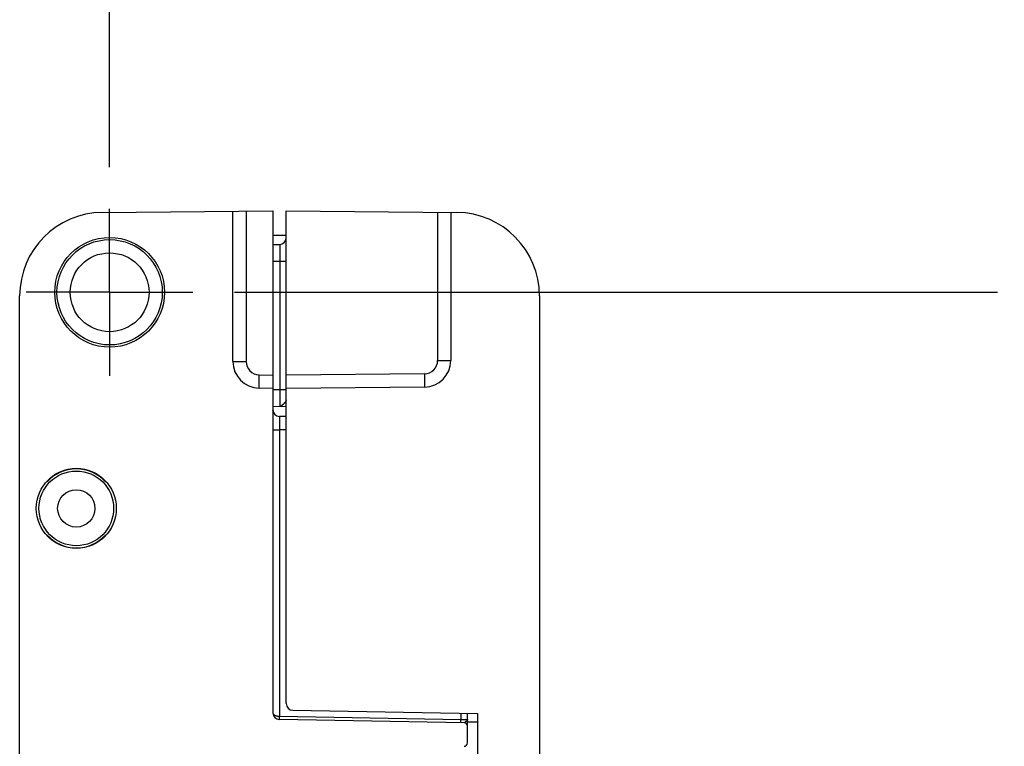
# Model space of a CAD drawing. Header units: inches. Extents: x 0 to 22, y 0 to 17.
# Tile 17 of 20: x 16.2 to 17.7, y 10 to 11. Entities that reach past the tile are written whole.
import ezdxf

# ---------------------------------------------------------------- set-up
doc = ezdxf.new("R2010")
doc.units = ezdxf.units.IN
doc.header["$LTSCALE"] = 1.21
doc.header["$MEASUREMENT"] = 0
doc.linetypes.add('CENTER', pattern=[0.6, 0.375, -0.075, 0.075, -0.075])
doc.layers.get('0').update_dxf_attribs({"linetype": 'CONTINUOUS'})
doc.layers.add('02___PRT_ALL_AXES', color=7, linetype='CONTINUOUS')
doc.layers.add('DIMENSIONS', color=7, linetype='CONTINUOUS')
doc.styles.get("Standard").update_dxf_attribs({"font": 'txt', "width": 0.8})
doc.dimstyles.new('DIMSTYLE_2', dxfattribs={"dimtxt": 0.125, "dimasz": 0.18, "dimexe": 0.18, "dimexo": 0.0625, "dimgap": 0.09, "dimtad": 0, "dimtih": 1, "dimtoh": 1, "dimdec": 3, "dimzin": 4, "dimdsep": 46, "dimtxsty": 'STANDARD', "dimblk": '_FILLED', "dimblk1": '_FILLED', "dimblk2": '_FILLED', "dimcen": 0.09, "dimadec": 0, "dimazin": 0, "dimtp": 0.01, "dimtm": 0.01, "dimtfac": 1, "dimtdec": 3, "dimtofl": 0, "dimtmove": 0, "dimatfit": 3, "dimldrblk": '_FILLED', "dimfxl": 1, "dimtolj": 1, "dimtzin": 4, "dimarcsym": 0})

# ---------------------------------------------------------------- blocks, each defined once
blk = doc.blocks.new('*D3')
at = {"layer": 'DIMENSIONS', "color": 2, "linetype": 'CONTINUOUS'}
blk.add_line((16.5436, 10.6407), (17.6885, 10.6407), dxfattribs=at)
at = {"layer": 'DIMENSIONS', "color": 2, "linetype": 'CONTINUOUS', "insert": (17.751, 10.7032), "char_height": 0.125, "width": 1.425, "attachment_point": 1, "line_spacing_factor": 0.9}
blk.add_mtext('4.822{\\Ftxt.shx;\\W1.000000;\\H0.125000; }[122.48]', dxfattribs=at)
blk = doc.blocks.new('_FILLED')
at = {"color": 0, "linetype": 'BYBLOCK'}
blk.add_solid([(0, 0), (-1, 0.1736), (-1, -0.1736)], dxfattribs=at)
blk = doc.blocks.new('*D5')
at = {"layer": 'DIMENSIONS', "color": 2, "linetype": 'CONTINUOUS'}
blk.add_line((16.356, 10.8283), (16.356, 11.4502), dxfattribs=at)
at = {"layer": 'DIMENSIONS', "color": 2, "linetype": 'CONTINUOUS', "insert": (16.2935, 11.5127), "char_height": 0.125, "width": 1.225, "attachment_point": 1, "rotation": 90, "line_spacing_factor": 0.9}
blk.add_mtext('.502{\\Ftxt.shx;\\W1.000000;\\H0.125000; }[12.75]', dxfattribs=at)

msp = doc.modelspace()

# ---------------------------------------------------------------- linework, layer by layer
at = {"color": 7, "linetype": 'CONTINUOUS'}
for p, q in [((16.345, 10.7604), (16.601, 10.7627)), ((16.541, 10.537), (16.541, 10.7621)), ((16.601, 10.7627), (16.601, 10.0101)), ((16.621, 10.024), (16.621, 10.7627)), ((16.621, 10.7627), (16.8771, 10.7604)), ((16.868, 10.7605), (16.868, 10.5385)), ((16.621, 10.7257), (16.601, 10.7257)), ((16.601, 10.7123), (16.6112, 10.7125)), ((16.221, 5.8239), (16.221, 10.6354)), ((17.001, 10.6354), (17.001, 5.8239)), ((16.601, 10.4967), (16.5803, 10.4971)), ((16.8284, 10.4985), (16.621, 10.4967)), ((16.601, 10.47), (16.621, 10.4697)), ((16.6112, 10.4699), (16.6112, 10.4699)), ((16.6113, 10.4699), (16.6131, 10.4698)), ((16.621, 10.4544), (16.6109, 10.4546)), ((16.2623, 10.3567), (16.2617, 10.3567)), ((16.3504, 10.3567), (16.3498, 10.3567)), ((16.2617, 10.2767), (16.2623, 10.2767)), ((16.3498, 10.2767), (16.3504, 10.2767)), ((16.6309, 10.014), (16.908, 10.0092)), ((16.893, 9.965), (16.893, 10.0094)), ((16.908, 10.0092), (16.908, 6.4502)), ((16.8881, 9.9952), (16.6109, 10.0001)), ((16.893, 10.0001), (16.893, 10))]:
    msp.add_line(p, q, dxfattribs=at)
at = {"color": 9, "linetype": 'CONTINUOUS'}
for p, q in [((16.5609, 10.7623), (16.5609, 10.537)), ((16.8482, 10.7607), (16.8482, 10.5385)), ((16.6112, 10.7125), (16.6112, 10.6875)), ((16.601, 10.6873), (16.6112, 10.6875)), ((16.6112, 10.6875), (16.6112, 10.4949)), ((16.6112, 10.6875), (16.621, 10.6875)), ((16.541, 10.537), (16.5609, 10.537)), ((16.8482, 10.5385), (16.868, 10.5385)), ((16.5803, 10.4971), (16.5805, 10.5171)), ((16.5805, 10.5171), (16.601, 10.5167)), ((16.8284, 10.5185), (16.621, 10.5167)), ((16.8284, 10.5185), (16.8284, 10.4985)), ((16.601, 10.495), (16.6112, 10.4949)), ((16.6112, 10.4949), (16.6112, 10.4699)), ((16.6112, 10.4948), (16.621, 10.4948)), ((16.6125, 10.47), (16.6112, 10.4699)), ((16.6112, 10.4699), (16.6112, 10.4699)), ((16.6109, 10.4546), (16.6109, 10.4346)), ((16.601, 10.4346), (16.6109, 10.4346)), ((16.6109, 10.4346), (16.6109, 10.0051)), ((16.621, 10.4344), (16.6109, 10.4346)), ((16.6109, 10.0051), (16.8832, 10.0003)), ((16.6109, 10.0001), (16.6109, 10.0051)), ((16.8832, 10.0096), (16.8832, 10.0003)), ((16.8832, 9.9953), (16.8832, 10.0003)), ((16.8832, 10.0003), (16.893, 10.0001)), ((16.908, 9.9962), (16.893, 9.9962))]:
    msp.add_line(p, q, dxfattribs=at)
at = {"color": 7, "linetype": 'CONTINUOUS'}
for points in [[(16.6027, 10.4591), (16.6023, 10.4598), (16.6019, 10.4605), (16.6016, 10.4613), (16.6014, 10.462), (16.6012, 10.4627), (16.6011, 10.4633), (16.6011, 10.4639)], [(16.8931, 9.9988), (16.8931, 9.999), (16.893, 10)]]:
    msp.add_lwpolyline(points, dxfattribs=at)
for centre, radius in [((16.356, 10.6407), 0.0823), ((16.356, 10.6407), 0.079), ((16.356, 10.6407), 0.0591), ((16.306, 10.3167), 0.06), ((16.306, 10.3167), 0.056), ((16.306, 10.3167), 0.028)]:
    msp.add_circle(centre, radius, dxfattribs=at)
for centre, radius, start, end in [((16.346, 10.6354), 0.125, 90.5, 180), ((16.876, 10.6354), 0.125, 0, 89.5), ((16.611, 10.7225), 0.01, 271, 359.9998), ((16.581, 10.537), 0.04, 180, 269), ((16.828, 10.5385), 0.04, 270.5, 360), ((16.611, 10.4646), 0.01, 182.0112, 269), ((16.306, 10.3167), 0.0597, 42.0587, 137.9413), ((16.306, 10.3167), 0.0593, 42.4453, 137.5547), ((16.306, 10.3167), 0.0597, 222.0587, 317.9413), ((16.306, 10.3167), 0.0593, 222.4453, 317.5547), ((16.631, 10.024), 0.01, 180, 269), ((16.611, 10.0101), 0.01, 180, 269), ((16.888, 9.9902), 0.005, 0, 89), ((16.888, 9.965), 0.005, 271, 360)]:
    msp.add_arc(centre, radius, start, end, dxfattribs=at)
at = {"color": 9, "linetype": 'CONTINUOUS'}
for centre, start, end in [((16.5809, 10.537), 180.0036, 268.9966), ((16.8282, 10.5385), 270.5037, 359.9962)]:
    msp.add_arc(centre, 0.02, start, end, dxfattribs=at)
for points, knots in [([(16.621, 10.4795), (16.621, 10.4794), (16.621, 10.4791), (16.6209, 10.4788), (16.6208, 10.4785), (16.6207, 10.4782), (16.6205, 10.4778), (16.6203, 10.4773), (16.62, 10.4769), (16.6196, 10.4764), (16.6193, 10.4759), (16.6189, 10.4754), (16.6186, 10.475), (16.6182, 10.4745), (16.6178, 10.474), (16.6174, 10.4736), (16.6168, 10.473), (16.6164, 10.4726), (16.6161, 10.4723)], [0, 0, 0, 0, 0.045388, 0.094165, 0.119977, 0.146754, 0.203113, 0.262918, 0.325646, 0.390737, 0.457627, 0.525783, 0.59469, 0.663869, 0.732872, 0.801321, 0.868859, 1, 1, 1, 1]), ([(16.6161, 10.4723), (16.616, 10.4722), (16.6157, 10.4719), (16.6153, 10.4716), (16.615, 10.4713), (16.6147, 10.4711), (16.6143, 10.4709), (16.6138, 10.4706), (16.6132, 10.4703), (16.6128, 10.4701), (16.6125, 10.47)], [0, 0, 0, 0, 0.142039, 0.279474, 0.346269, 0.411688, 0.538492, 0.660376, 0.777792, 1, 1, 1, 1]), ([(16.601, 10.0101), (16.601, 10.01), (16.6011, 10.0099), (16.6011, 10.0095), (16.6012, 10.0092), (16.6014, 10.0087), (16.6017, 10.0083), (16.6021, 10.0078), (16.6026, 10.0074), (16.6031, 10.007), (16.6037, 10.0067), (16.6044, 10.0063), (16.6051, 10.0061), (16.6056, 10.0059), (16.606, 10.0058), (16.6065, 10.0056), (16.6069, 10.0055), (16.6074, 10.0054), (16.6079, 10.0053), (16.6083, 10.0053), (16.6088, 10.0052), (16.6093, 10.0052), (16.6098, 10.0051), (16.6104, 10.0051), (16.6107, 10.0051), (16.6109, 10.0051)], [0, 0, 0, 0, 0.019339, 0.038759, 0.078479, 0.120189, 0.164679, 0.21258, 0.26438, 0.320397, 0.380815, 0.445676, 0.514903, 0.551092, 0.588279, 0.626413, 0.665437, 0.705284, 0.745878, 0.787138, 0.82897, 0.871278, 0.913958, 0.956905, 1, 1, 1, 1]), ([(16.8915, 9.9976), (16.8914, 9.9975), (16.8912, 9.9973), (16.8909, 9.9971), (16.8906, 9.9969), (16.8904, 9.9967), (16.8902, 9.9965), (16.8899, 9.9963), (16.8897, 9.9961), (16.8895, 9.9959), (16.8893, 9.9958), (16.889, 9.9956), (16.8889, 9.9955), (16.8887, 9.9954), (16.8886, 9.9954), (16.8886, 9.9953), (16.8885, 9.9953), (16.8884, 9.9953), (16.8883, 9.9953), (16.8882, 9.9952), (16.8881, 9.9952)], [0, 0, 0, 0, 0.139523, 0.211134, 0.283409, 0.355801, 0.427768, 0.498807, 0.56843, 0.636122, 0.701281, 0.763046, 0.820453, 0.847217, 0.872628, 0.896739, 0.91963, 0.94134, 0.961912, 1, 1, 1, 1])]:
    msp.add_open_spline(points, degree=3, knots=knots, dxfattribs=at)
at = {"color": 7, "linetype": 'CONTINUOUS'}
for points in [[(16.6112, 10.4699), (16.6113, 10.4699), (16.6113, 10.4699), (16.6113, 10.4699)], [(16.893, 10), (16.893, 10), (16.893, 10), (16.893, 10)]]:
    msp.add_open_spline(points, degree=3, dxfattribs=at)
msp.add_open_spline([(16.893, 10), (16.893, 9.9999), (16.893, 9.9998), (16.893, 9.9996), (16.8929, 9.9994), (16.8928, 9.9992), (16.8926, 9.9989), (16.8924, 9.9986), (16.8921, 9.9982), (16.8918, 9.9979), (16.8916, 9.9977), (16.8915, 9.9976)], degree=3, knots=[0, 0, 0, 0, 0.092433, 0.142571, 0.195341, 0.308478, 0.430976, 0.561626, 0.700162, 0.846438, 1, 1, 1, 1], dxfattribs=at)
at = {"layer": '02___PRT_ALL_AXES', "color": 7, "linetype": 'CENTER'}
for q in [(16.356, 10.7658), (16.2309, 10.6407), (16.356, 10.5156), (16.4811, 10.6407)]:
    msp.add_line((16.356, 10.6407), q, dxfattribs=at)

# ---------------------------------------------------------------- dimensions: what is measured, and where the dimension line sits
at = {"layer": 'DIMENSIONS', "color": 2, "linetype": 'CONTINUOUS'}
for feature_location, offset, dtype, origin, picture, middle in [((16.356, 10.8283), (0, 0.6219), 1, (16.858, 5.8187), '*D5', (16.356, 12.1252)), ((16.5436, 10.6407), (1.1449, 0), 0, (16.9831, 5.8187), '*D3', (18.4635, 10.6407))]:
    dim = msp.add_ordinate_dim(feature_location=feature_location, offset=offset, dtype=dtype, origin=origin, dimstyle='DIMSTYLE_2', dxfattribs=at)
    dim.commit()
    dim.dimension.update_dxf_attribs({"geometry": picture, "text_midpoint": middle})

doc.saveas('drawing.dxf')
